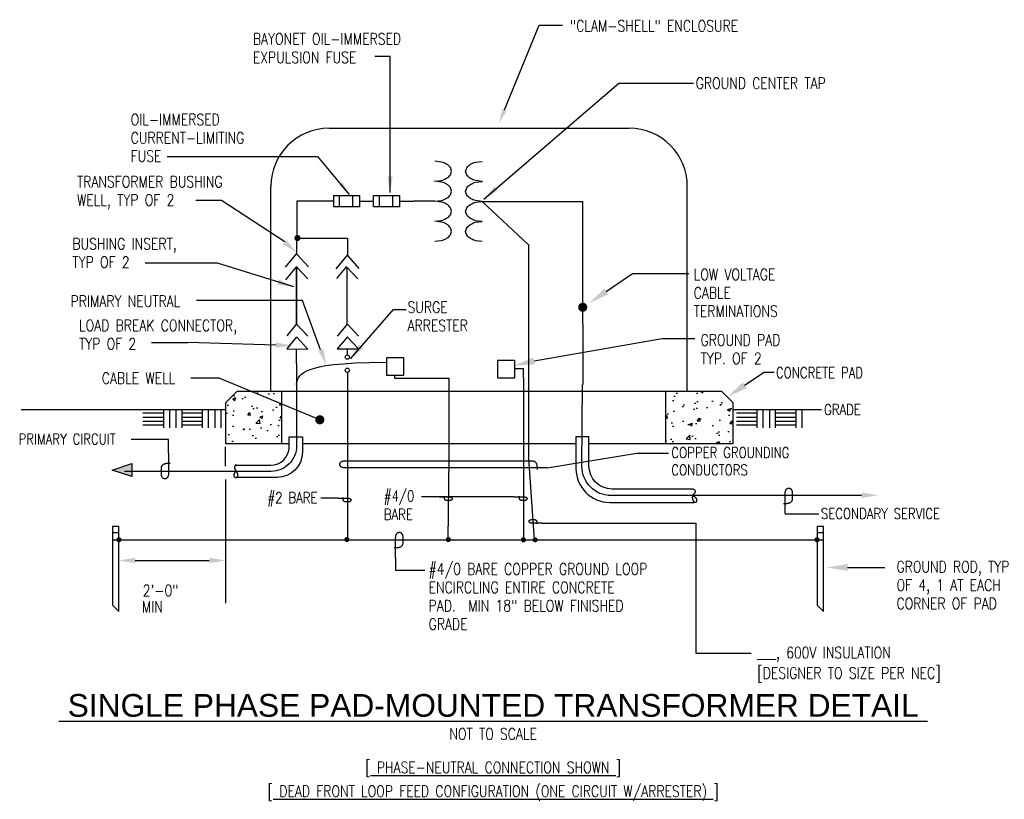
# Model space of a CAD drawing. Extents: x 0.6 to 11.4, y -0.1 to 8.5.
import ezdxf
from ezdxf.enums import TextEntityAlignment as Align

# ---------------------------------------------------------------- set-up
doc = ezdxf.new("R2010")
doc.units = 0
doc.header["$MEASUREMENT"] = 0
doc.layers.get('0').update_dxf_attribs({"color": 2, "linetype": 'CONTINUOUS'})
doc.layers.add('E-DETL', color=2, linetype='CONTINUOUS')
doc.layers.add('E-DETL-TEXT', color=3, linetype='CONTINUOUS')
doc.styles.add('ROMAND', font='swiss.ttf', dxfattribs={"width": 0.8})
doc.styles.add('ROMANS', font='romans.shx', dxfattribs={"width": 0.8})
doc.styles.get("Standard").update_dxf_attribs({"font": 'romans.shx', "width": 0.8, "height": 0.125})
doc.dimstyles.get("Standard").update_dxf_attribs({"dimtxt": 0.18, "dimasz": 0.18, "dimexe": 0.18, "dimexo": 0.0625, "dimgap": 0.09, "dimtad": 0, "dimtih": 1, "dimtoh": 1, "dimdec": 4, "dimzin": 0, "dimdsep": 46, "dimtxsty": 'Standard', "dimcen": 0.09, "dimadec": 0, "dimazin": 0, "dimtfac": 1, "dimtdec": 4, "dimtofl": 0, "dimtmove": 0, "dimatfit": 3, "dimfxl": 0, "dimtolj": 1, "dimtzin": 0, "dimarcsym": 0})

# ---------------------------------------------------------------- blocks, each defined once
blk = doc.blocks.new('LOOP')
blk.add_lwpolyline([(-1.119, 0), (-1.115, 0), (-0.947, 0), (-0.809, 0), (-0.694, 0), (-0.6, 0), (-0.523, 0), (-0.456, 0), (-0.397, 0), (-0.341, 0), (-0.288, 0), (-0.238, 0), (-0.189, 0), (-0.142, 0), (-0.097, 0), (-0.053, 0), (-0.01, 0), (0.033, 0), (0.074, 0), (0.114, -0.001), (0.153, -0.003), (0.19, -0.006), (0.226, -0.011), (0.259, -0.017), (0.289, -0.025), (0.317, -0.036), (0.343, -0.048), (0.365, -0.063), (0.386, -0.079), (0.403, -0.095), (0.419, -0.113), (0.432, -0.131), (0.442, -0.15), (0.45, -0.168), (0.456, -0.186), (0.46, -0.204), (0.461, -0.223), (0.46, -0.241), (0.456, -0.259), (0.45, -0.277), (0.442, -0.295), (0.432, -0.313), (0.419, -0.331), (0.404, -0.348), (0.387, -0.365), (0.367, -0.38), (0.345, -0.394), (0.32, -0.406), (0.293, -0.416), (0.264, -0.425), (0.232, -0.431), (0.198, -0.435), (0.162, -0.438), (0.124, -0.44), (0.086, -0.441), (0.045, -0.441), (0.004, -0.441), (-0.038, -0.441), (-0.08, -0.441), (-0.122, -0.44), (-0.163, -0.438), (-0.202, -0.435), (-0.24, -0.43), (-0.275, -0.424), (-0.307, -0.416), (-0.336, -0.405), (-0.362, -0.392), (-0.384, -0.377), (-0.404, -0.359), (-0.421, -0.339), (-0.436, -0.316), (-0.45, -0.292), (-0.461, -0.264), (-0.471, -0.235), (-0.48, -0.202), (-0.488, -0.166), (-0.494, -0.125), (-0.499, -0.08), (-0.502, -0.03), (-0.505, 0.027), (-0.505, 0.09)])

msp = doc.modelspace()

# ---------------------------------------------------------------- hatches: boundary and pattern name
at = {"layer": 'E-DETL'}
h = msp.add_hatch(dxfattribs=at)
h.set_pattern_fill('AR-CONC', color=256, scale=0.05, style=0)
h.paths.add_polyline_path([(8.458, 4.302), (8.33, 4.43), (7.714, 4.43), (7.714, 3.994), (8.458, 4.02)])
h.paths.add_polyline_path([(8.458, 4.02), (7.714, 3.994), (7.714, 3.854), (8.458, 3.854)])
h.paths.add_polyline_path([(3.486, 4.43), (2.997, 4.43), (2.869, 4.302), (2.869, 3.854), (3.486, 3.854)])

# ---------------------------------------------------------------- linework, layer by layer
for p, q in [((4.009, 7.325), (7.314, 7.325)), ((3.369, 4.43), (3.369, 6.685)), ((7.954, 4.43), (7.954, 6.685)), ((4.06, 6.585), (4.344, 6.585)), ((4.06, 6.46), (4.06, 6.585)), ((4.125, 6.46), (4.125, 6.585)), ((4.272, 6.46), (4.272, 6.585)), ((4.344, 6.585), (4.344, 6.46)), ((4.344, 6.521), (4.499, 6.521)), ((4.499, 6.585), (4.783, 6.585)), ((4.499, 6.46), (4.499, 6.585)), ((4.564, 6.46), (4.564, 6.585)), ((4.711, 6.46), (4.711, 6.585)), ((4.783, 6.585), (4.783, 6.46)), ((4.783, 6.521), (4.938, 6.521)), ((5.175, 6.521), (4.938, 6.521)), ((5.248, 6.512), (5.175, 6.521)), ((5.694, 6.519), (6.802, 6.519)), ((6.802, 5.168), (6.802, 6.519)), ((4.344, 6.46), (4.06, 6.46)), ((4.783, 6.46), (4.499, 6.46)), ((5.357, 6.411), (5.345, 6.45)), ((5.345, 6.372), (5.357, 6.411)), ((5.175, 6.301), (5.248, 6.31)), ((3.651, 5.173), (3.542, 5.04)), ((3.655, 5.166), (3.774, 5.035)), ((4.21, 5.173), (4.099, 5.037)), ((4.214, 5.166), (4.332, 5.037)), ((6.802, 5.168), (6.802, 4.548)), ((3.651, 5.03), (3.542, 4.897)), ((3.655, 5.024), (3.774, 4.893)), ((4.21, 5.03), (4.099, 4.895)), ((4.209, 5.029), (4.332, 4.895)), ((3.651, 4.736), (3.651, 4.895)), ((4.21, 4.83), (4.21, 4.895)), ((4.21, 4.83), (4.21, 4.895)), ((4.21, 4.781), (4.21, 4.782)), ((4.21, 4.736), (4.21, 4.737)), ((4.21, 4.636), (4.21, 2.795)), ((2.869, 4.302), (2.997, 4.43)), ((2.997, 4.43), (8.33, 4.43)), ((3.486, 4.43), (3.486, 3.854)), ((7.714, 4.43), (7.714, 3.854)), ((8.33, 4.43), (8.458, 4.302)), ((2.869, 4.302), (2.869, 3.854)), ((8.458, 3.854), (8.458, 4.302)), ((0.618, 4.228), (2.869, 4.228)), ((8.458, 4.228), (9.43, 4.228)), ((2.869, 3.854), (3.57, 3.854)), ((3.715, 3.854), (6.727, 3.854)), ((6.87, 3.854), (8.458, 3.854)), ((9.874, 3.281), (8.139, 3.281)), ((1.623, 2.874), (1.695, 2.874)), ((9.383, 2.874), (9.455, 2.874)), ((1.623, 2.795), (9.455, 2.795))]:
    msp.add_line(p, q, dxfattribs=at)
for points in [[(5.357, 6.852), (5.345, 6.891, 0.107019), (5.303, 6.93, 0.074991), (5.248, 6.953), (5.175, 6.962)], [(5.513, 6.85), (5.525, 6.889, -0.107019), (5.566, 6.928, -0.074991), (5.622, 6.951), (5.694, 6.96)], [(5.175, 6.742), (5.175, 6.742), (5.248, 6.751, 0.074991), (5.303, 6.774, 0.107019), (5.345, 6.813), (5.357, 6.852)], [(5.694, 6.739), (5.694, 6.739), (5.622, 6.748, -0.074991), (5.566, 6.772, -0.107019), (5.525, 6.811), (5.513, 6.85)], [(5.357, 6.632), (5.345, 6.671, 0.107019), (5.303, 6.71, 0.074991), (5.248, 6.733), (5.175, 6.742), (5.171, 6.742, 0.074991)], [(5.513, 6.629), (5.525, 6.668, -0.107019), (5.566, 6.707, -0.074991), (5.622, 6.731), (5.694, 6.74), (5.698, 6.739, -0.074991)], [(5.175, 6.521), (5.248, 6.53, 0.074991), (5.303, 6.554, 0.107019), (5.345, 6.593), (5.357, 6.632)], [(5.694, 6.519), (5.622, 6.528, -0.074991), (5.566, 6.551, -0.107019), (5.525, 6.59), (5.513, 6.629)], [(5.513, 6.409), (5.525, 6.448, -0.107019), (5.566, 6.487, -0.074991), (5.622, 6.51), (5.694, 6.519)], [(5.694, 6.298), (5.622, 6.307, -0.074991), (5.566, 6.331, -0.107019), (5.525, 6.37), (5.513, 6.409)], [(5.357, 6.191), (5.345, 6.23, 0.107019), (5.303, 6.269, 0.074991), (5.248, 6.292), (5.175, 6.301)], [(5.513, 6.188), (5.525, 6.227, -0.107019), (5.566, 6.266, -0.074991), (5.622, 6.29), (5.694, 6.299)], [(5.175, 6.08), (5.248, 6.089, 0.074991), (5.303, 6.113, 0.107019), (5.345, 6.152), (5.357, 6.191)], [(5.694, 6.078), (5.622, 6.087, -0.074991), (5.566, 6.11, -0.107019), (5.525, 6.149), (5.513, 6.188)], [(3.651, 4.736), (3.651, 3.827, -0.414214), (3.371, 3.547), (1.756, 3.547)], [(8.164, 3.281), (7.114, 3.281, -0.416146), (6.794, 3.603), (6.8, 4.502)], [(2.979, 3.616), (3.369, 3.616, 0.409587), (3.569, 3.813), (3.571, 3.926), (3.715, 3.926), (3.715, 3.759, -0.413462), (3.435, 3.48), (2.991, 3.48)], [(7.604, 3.35), (7.125, 3.352, -0.413271), (6.87, 3.608), (6.87, 3.926), (6.727, 3.926), (6.728, 3.576, 0.413462), (7.099, 3.206), (8.03, 3.206)]]:
    msp.add_lwpolyline(points, format="xyb", dxfattribs=at)
for points in [[(4.06, 6.523), (3.655, 6.523), (3.655, 6.119)], [(5.694, 6.519), (6.204, 6.043), (6.204, 3.69), (6.266, 2.792)], [(3.655, 5.939), (3.655, 6.116), (4.21, 6.116), (4.21, 5.923)], [(3.651, 5.945), (3.526, 5.794)], [(3.655, 5.939), (3.783, 5.798)], [(4.207, 5.929), (4.082, 5.778)], [(4.21, 5.923), (4.338, 5.782)], [(3.651, 5.803), (3.53, 5.656)], [(3.655, 5.797), (3.774, 5.666)], [(4.201, 5.803), (4.092, 5.67)], [(4.205, 5.797), (4.324, 5.666)], [(3.542, 4.897), (3.774, 4.893)], [(4.099, 4.895), (4.332, 4.895)], [(3.651, 4.502), (3.654, 4.529), (3.661, 4.554), (3.672, 4.577), (3.687, 4.598), (3.706, 4.618), (3.732, 4.636), (3.763, 4.654), (3.801, 4.67), (3.847, 4.685), (3.903, 4.699), (3.972, 4.712), (4.059, 4.724), (4.166, 4.733), (4.296, 4.741), (4.454, 4.746), (4.642, 4.749)], [(6.149, 4.577), (6.149, 4.678), (6.061, 4.678)], [(4.731, 4.607), (4.731, 4.574)], [(4.731, 4.574), (5.328, 4.574)], [(5.328, 4.574), (5.328, 3.697)], [(6.149, 4.577), (6.149, 2.797)], [(6.802, 4.548), (6.802, 4.502)], [(2.185, 4.187), (1.959, 4.187)], [(2.185, 4.14), (1.959, 4.14)], [(2.185, 4.226), (2.185, 4.025)], [(2.25, 4.226), (2.25, 4.025)], [(2.322, 4.226), (2.322, 4.025)], [(2.388, 4.226), (2.388, 4.025)], [(2.613, 4.187), (2.388, 4.187)], [(2.613, 4.14), (2.388, 4.14)], [(2.613, 4.226), (2.613, 4.025)], [(2.679, 4.226), (2.679, 4.025)], [(2.751, 4.226), (2.751, 4.025)], [(2.816, 4.226), (2.816, 4.025)], [(8.72, 4.187), (8.494, 4.187)], [(8.72, 4.14), (8.494, 4.14)], [(8.72, 4.226), (8.72, 4.025)], [(8.785, 4.226), (8.785, 4.025)], [(8.858, 4.226), (8.858, 4.025)], [(8.923, 4.226), (8.923, 4.025)], [(9.149, 4.187), (8.923, 4.187)], [(9.149, 4.14), (8.923, 4.14)], [(9.149, 4.226), (9.149, 4.025)], [(9.214, 4.226), (9.214, 4.025)], [(2.185, 4.096), (1.959, 4.096)], [(2.185, 4.055), (1.959, 4.055)], [(2.613, 4.096), (2.388, 4.096)], [(2.613, 4.055), (2.388, 4.055)], [(8.72, 4.096), (8.494, 4.096)], [(8.72, 4.055), (8.494, 4.055)], [(9.149, 4.096), (8.923, 4.096)], [(9.149, 4.055), (8.923, 4.055)], [(5.328, 3.697), (5.317, 2.796)], [(2.986, 3.62), (2.982, 3.618), (2.979, 3.616), (2.976, 3.614), (2.974, 3.612), (2.973, 3.61), (2.972, 3.607), (2.971, 3.605), (2.97, 3.603), (2.97, 3.6), (2.969, 3.598), (2.969, 3.595), (2.969, 3.593), (2.969, 3.591), (2.969, 3.588), (2.969, 3.586), (2.969, 3.584), (2.969, 3.582), (2.97, 3.579), (2.97, 3.577), (2.971, 3.575), (2.972, 3.573), (2.973, 3.571), (2.974, 3.569), (2.975, 3.566), (2.976, 3.564), (2.978, 3.562), (2.98, 3.559), (2.981, 3.557), (2.983, 3.555), (2.985, 3.552), (2.986, 3.55), (2.988, 3.547), (2.99, 3.544), (2.991, 3.542), (2.993, 3.539), (2.994, 3.536), (2.995, 3.533), (2.996, 3.53), (2.997, 3.527), (2.998, 3.525), (2.999, 3.522), (2.999, 3.519), (3, 3.516), (3, 3.513), (3, 3.51), (3.001, 3.507), (3, 3.504), (3, 3.501), (3, 3.499), (3, 3.496), (2.999, 3.494), (2.998, 3.492), (2.998, 3.49), (2.997, 3.488), (2.996, 3.486), (2.995, 3.485), (2.994, 3.483), (2.993, 3.482), (2.992, 3.481), (2.991, 3.48), (2.989, 3.479), (2.988, 3.479), (2.987, 3.478), (2.985, 3.478), (2.984, 3.477), (2.982, 3.477), (2.981, 3.477), (2.979, 3.478), (2.977, 3.478), (2.976, 3.479), (2.974, 3.48), (2.973, 3.481), (2.971, 3.482), (2.97, 3.484), (2.968, 3.485), (2.967, 3.487), (2.966, 3.489), (2.965, 3.491), (2.964, 3.494), (2.963, 3.496), (2.963, 3.498), (2.963, 3.501), (2.963, 3.503), (2.963, 3.506), (2.963, 3.509), (2.964, 3.512), (2.965, 3.515), (2.966, 3.517), (2.967, 3.521), (2.968, 3.524), (2.969, 3.527), (2.971, 3.532), (2.973, 3.536), (2.976, 3.542), (2.98, 3.548), (2.984, 3.555)], [(8.022, 3.35), (7.604, 3.35)], [(8.022, 3.35), (8.028, 3.347), (8.033, 3.344), (8.037, 3.341), (8.039, 3.337), (8.041, 3.334), (8.042, 3.33), (8.042, 3.327), (8.042, 3.323), (8.041, 3.32), (8.04, 3.317), (8.038, 3.314), (8.036, 3.311), (8.034, 3.308), (8.032, 3.305), (8.029, 3.302), (8.027, 3.299), (8.024, 3.296), (8.022, 3.293), (8.02, 3.29), (8.018, 3.287), (8.016, 3.283), (8.015, 3.28), (8.013, 3.276), (8.012, 3.273), (8.011, 3.27), (8.01, 3.267), (8.01, 3.263), (8.009, 3.26), (8.009, 3.257), (8.009, 3.254), (8.009, 3.251), (8.01, 3.248), (8.01, 3.245), (8.011, 3.242), (8.012, 3.239), (8.012, 3.236), (8.013, 3.233), (8.015, 3.23), (8.016, 3.227), (8.017, 3.225), (8.019, 3.222), (8.02, 3.22), (8.022, 3.218), (8.024, 3.215), (8.025, 3.214), (8.027, 3.212), (8.029, 3.21), (8.031, 3.209), (8.034, 3.208), (8.036, 3.207), (8.038, 3.207), (8.041, 3.207), (8.043, 3.207), (8.045, 3.207), (8.047, 3.207), (8.049, 3.208), (8.051, 3.209), (8.052, 3.21), (8.054, 3.211), (8.055, 3.212), (8.056, 3.214), (8.057, 3.216), (8.058, 3.218), (8.058, 3.22), (8.059, 3.223), (8.059, 3.225), (8.06, 3.228), (8.06, 3.231), (8.06, 3.234), (8.059, 3.236), (8.059, 3.239), (8.058, 3.241), (8.057, 3.244), (8.056, 3.246), (8.054, 3.248), (8.053, 3.25), (8.051, 3.252), (8.049, 3.255), (8.046, 3.257), (8.044, 3.259), (8.041, 3.262), (8.038, 3.264), (8.035, 3.267), (8.031, 3.27), (8.027, 3.274), (8.023, 3.277), (8.019, 3.281), (8.014, 3.285)]]:
    msp.add_lwpolyline(points, dxfattribs=at)
for points, const_width in [([(3.644, 6.116, 1), (3.678, 6.116, 1)], 0.0338), ([(6.777, 5.354, 1), (6.827, 5.354, 1)], 0.05), ([(1.681, 2.795, 1), (1.709, 2.795, 1)], 0.028), ([(4.191, 2.796, 1), (4.219, 2.796, 1)], 0.028), ([(5.309, 2.796, 1), (5.337, 2.796, 1)], 0.028), ([(6.135, 2.794, 1), (6.163, 2.794, 1)], 0.028), ([(6.264, 2.794, 1), (6.292, 2.794, 1)], 0.028), ([(9.369, 2.795, 1), (9.397, 2.795, 1)], 0.028)]:
    msp.add_lwpolyline(points, format="xyb", close=True, dxfattribs=dict(at, const_width=const_width))
at = {"layer": 'E-DETL', "const_width": 0.0167}
for points in [[(3.651, 5.171), (3.651, 5.803)], [(4.207, 5.795), (4.207, 5.168)]]:
    msp.add_lwpolyline(points, dxfattribs=at)
at = {"layer": 'E-DETL'}
for points in [[(4.832, 4.607), (4.832, 4.799), (4.64, 4.799), (4.64, 4.607)], [(6.056, 4.577), (6.056, 4.769), (5.864, 4.769), (5.864, 4.577)], [(1.62, 3.562), (1.836, 3.634), (1.836, 3.49)], [(1.623, 2.867), (1.623, 2.075), (1.695, 2.003), (1.695, 2.939), (1.623, 2.939)], [(9.383, 2.867), (9.383, 2.075), (9.455, 2.003), (9.455, 2.939), (9.383, 2.939)]]:
    msp.add_lwpolyline(points, close=True, dxfattribs=at)
for centre in [(4.21, 4.806), (4.21, 4.66)]:
    msp.add_circle(centre, 0.0236, dxfattribs=at)
for centre, radius, start, end in [((4.009, 6.685), 0.64, 90, 180), ((7.314, 6.685), 0.64, 0, 90), ((5.198, 6.316), 0.202, 58.721, 75.8754), ((5.234, 6.374), 0.134, 34.2871, 58.721), ((5.198, 6.506), 0.202, 284.1246, 301.279), ((5.234, 6.448), 0.134, 301.279, 325.7129)]:
    msp.add_arc(centre, radius, start, end, dxfattribs=at)
for points in [[(1.836, 3.49), (1.836, 3.634), (1.62, 3.562)], [(9.873, 3.314), (9.873, 3.254), (10.053, 3.284)]]:
    msp.add_solid(points, dxfattribs=at)
at = {"layer": 'E-DETL-TEXT'}
for p, q in [((5.941, 7.528), (6.324, 8.458)), ((6.324, 8.458), (6.578, 8.458)), ((2.823, 6.529), (2.543, 6.529)), ((3.521, 6.073), (2.823, 6.529)), ((7.062, 5.528), (7.352, 5.724)), ((7.352, 5.724), (7.971, 5.724)), ((3.718, 5.428), (2.549, 5.428)), ((3.916, 4.887), (3.718, 5.428)), ((6.266, 4.763), (7.677, 5.01)), ((7.677, 5.01), (8.035, 5.01)), ((3.421, 4.937), (2.455, 4.965)), ((8.585, 4.495), (8.8, 4.64)), ((8.8, 4.64), (8.909, 4.64)), ((2.241, 3.899), (1.829, 3.899)), ((2.241, 3.748), (2.241, 3.899)), ((2.869, 3.603), (2.869, 3.818)), ((6.41, 3.585), (7.399, 3.749)), ((7.399, 3.749), (7.747, 3.749)), ((6.048, 3.266), (5.026, 3.266)), ((4.109, 3.251), (3.917, 3.251)), ((9.031, 3.079), (9.401, 3.079)), ((6.353, 2.977), (8.047, 2.977)), ((8.047, 2.977), (8.047, 1.547)), ((1.874, 2.566), (2.689, 2.566)), ((4.742, 2.594), (4.742, 2.461)), ((4.742, 2.461), (5.063, 2.461)), ((9.719, 2.489), (10.129, 2.489)), ((8.047, 1.547), (8.658, 1.547))]:
    msp.add_line(p, q, dxfattribs=at)
for points in [[(2.224, 7.015), (3.882, 7.015)], [(3.882, 7.015), (4.23, 6.594)], [(2.053, 4.965), (2.455, 4.965)], [(3.907, 4.115), (2.797, 4.573), (2.485, 4.573)], [(6.41, 3.585), (6.41, 3.585), (6.379, 3.585), (6.354, 3.585), (6.334, 3.585), (6.317, 3.585), (6.303, 3.585), (6.291, 3.585), (6.28, 3.585), (6.27, 3.585), (6.261, 3.585), (6.252, 3.585), (6.243, 3.585), (6.234, 3.585), (6.226, 3.585), (6.218, 3.585), (6.211, 3.585), (4.204, 3.585), (4.196, 3.585), (4.189, 3.585), (4.182, 3.586), (4.175, 3.586), (4.169, 3.587), (4.163, 3.588), (4.157, 3.59), (4.152, 3.591), (4.148, 3.594), (4.144, 3.596), (4.14, 3.599), (4.137, 3.602), (4.134, 3.605), (4.132, 3.609), (4.13, 3.612), (4.128, 3.615), (4.127, 3.619), (4.127, 3.622), (4.126, 3.625), (4.127, 3.628), (4.127, 3.632), (4.128, 3.635), (4.13, 3.638), (4.132, 3.641), (4.134, 3.645), (4.137, 3.648), (4.14, 3.651), (4.143, 3.653), (4.147, 3.656), (4.152, 3.658), (4.157, 3.66), (4.162, 3.661), (4.168, 3.663), (4.174, 3.663), (4.18, 3.664), (4.187, 3.664), (4.194, 3.664), (4.201, 3.664), (6.208, 3.664), (6.216, 3.664), (6.223, 3.664), (6.231, 3.664), (6.238, 3.664), (6.245, 3.663), (6.252, 3.662), (6.258, 3.661), (6.264, 3.66), (6.269, 3.658), (6.274, 3.656), (6.278, 3.653), (6.282, 3.65), (6.285, 3.646), (6.287, 3.642), (6.29, 3.638), (6.292, 3.633), (6.294, 3.627), (6.295, 3.621), (6.297, 3.615), (6.298, 3.608), (6.299, 3.599), (6.299, 3.59), (6.3, 3.58), (6.3, 3.569)], [(2.869, 3.459), (2.869, 2.096)]]:
    msp.add_lwpolyline(points, dxfattribs=at)
at = {"layer": 'E-DETL-TEXT', "const_width": 0.05}
msp.add_lwpolyline([(3.882, 4.115, 1), (3.932, 4.115, 1)], format="xyb", close=True, dxfattribs=at)
at = {"layer": 'E-DETL-TEXT'}
for points in [[(5.966, 7.518), (5.917, 7.538), (5.88, 7.38)], [(4.117, 6.699), (4.159, 6.732), (4.23, 6.595)], [(3.541, 6.095), (3.501, 6.05), (3.654, 5.951)], [(7.084, 5.496), (7.041, 5.56), (6.872, 5.399)], [(3.422, 4.967), (3.42, 4.907), (3.601, 4.932)], [(3.945, 4.897), (3.888, 4.876), (3.978, 4.718)], [(6.275, 4.726), (6.257, 4.801), (6.042, 4.711)], [(8.607, 4.463), (8.564, 4.527), (8.394, 4.366)], [(1.874, 2.596), (1.874, 2.536), (1.694, 2.566)], [(2.689, 2.596), (2.689, 2.536), (2.869, 2.566)], [(9.719, 2.451), (9.719, 2.528), (9.489, 2.489)]]:
    msp.add_solid(points, dxfattribs=at)

# ---------------------------------------------------------------- block references
for p, xscale, yscale, zscale, rotation in [((2.241, 3.547), 0.1799999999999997, 0.1799999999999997, 0.18, 270), ((9.031, 3.281), 0.1799999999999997, 0.1799999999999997, 0.18, 90), ((6.253, 2.977), 0.09000000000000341, 0.09000000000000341, 0.08999999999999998, 180), ((4.742, 2.795), 0.1799999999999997, 0.1799999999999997, 0.18, 90)]:
    msp.add_blockref('LOOP', p, dxfattribs=dict(at, xscale=xscale, yscale=yscale, zscale=zscale, rotation=rotation))
at = {"layer": 'E-DETL-TEXT', "xscale": 0.09000000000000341, "yscale": 0.09000000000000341, "zscale": 0.08999999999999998}
for p in [(4.209, 3.251), (5.323, 3.266), (6.148, 3.266)]:
    msp.add_blockref('LOOP', p, dxfattribs=at)

# ---------------------------------------------------------------- texts
at = {"layer": 'E-DETL-TEXT', "style": 'ROMANS', "width": 0.8}
for s, height, p in [('"CLAM-SHELL" ENCLOSURE', 0.125, (6.662, 8.389)), ('BAYONET OIL-IMMERSED', 0.125, (3.169, 8.246)), ('EXPULSION FUSE', 0.125, (3.169, 8.043)), ('GROUND CENTER TAP', 0.125, (8.047, 7.758)), ('OIL-IMMERSED', 0.125, (1.824, 7.358)), ('CURRENT-LIMITING', 0.125, (1.824, 7.156)), ('FUSE', 0.125, (1.824, 6.956)), ('TRANSFORMER BUSHING ', 0.125, (1.233, 6.674)), ('WELL, TYP OF 2', 0.125, (1.233, 6.472)), ('BUSHING INSERT,', 0.125, (1.182, 5.99)), ('TYP OF 2', 0.125, (1.182, 5.788)), ('LOW VOLTAGE ', 0.125, (8.024, 5.652)), ('CABLE', 0.125, (8.024, 5.45)), ('PRIMARY NEUTRAL', 0.125, (1.162, 5.358)), ('SURGE', 0.125, (4.873, 5.292)), ('TERMINATIONS', 0.125, (8.024, 5.248)), ('LOAD BREAK CONNECTOR,', 0.125, (1.255, 5.092)), ('ARRESTER', 0.125, (4.873, 5.09)), ('TYP OF 2', 0.125, (1.255, 4.889)), ('GROUND PAD', 0.125, (8.1, 4.931)), ('TYP. OF 2', 0.125, (8.1, 4.728)), ('CONCRETE PAD', 0.11811, (8.93, 4.575)), ('CABLE WELL', 0.125, (1.506, 4.51)), ('GRADE', 0.1181, (9.46, 4.169)), ('PRIMARY CIRCUIT', 0.11811, (0.589, 3.844)), ('COPPER GROUNDING ', 0.11811, (7.778, 3.695)), ('CONDUCTORS', 0.1181, (7.778, 3.504)), ('#4/0 ', 0.1181, (4.612, 3.217)), ('BARE', 0.1181, (4.612, 3.015)), ('SECONDARY SERVICE', 0.11811, (9.425, 3.023)), ('#4/0 BARE COPPER GROUND LOOP', 0.125, (5.105, 2.41)), ('GROUND ROD, TYP', 0.125, (10.258, 2.435)), ('2\'-0"', 0.125, (1.956, 2.173)), ('ENCIRCLING ENTIRE CONCRETE', 0.125, (5.105, 2.208)), ('OF 4, 1 AT EACH', 0.125, (10.258, 2.233)), ('MIN', 0.125, (1.947, 1.993)), ('PAD.  MIN 18" BELOW FINISHED', 0.125, (5.105, 2.006)), ('CORNER OF PAD', 0.125, (10.258, 2.03)), ('GRADE', 0.125, (5.105, 1.803)), ('___, 600V INSULATION', 0.125, (8.725, 1.489)), ('[DESIGNER TO SIZE PER NEC]', 0.125, (8.725, 1.264))]:
    msp.add_text(s, height=height, dxfattribs=at).set_placement(p)
msp.add_text('#2 BARE', height=0.1181, dxfattribs=at).set_placement((3.881, 3.199), align=Align.RIGHT)
at = {"layer": 'E-DETL-TEXT', "color": 5, "style": 'ROMAND'}
msp.add_text('%%U SINGLE PHASE PAD-MOUNTED TRANSFORMER DETAIL ', height=0.25, dxfattribs=at).set_placement((5.816, 0.971), align=Align.MIDDLE)
at = {"layer": 'E-DETL-TEXT', "style": 'ROMANS', "width": 0.8}
msp.add_text('NOT TO SCALE', height=0.125, dxfattribs=at).set_placement((5.816, 0.594), align=Align.CENTER)
for s, p in [('[%%U PHASE-NEUTRAL CONNECTION SHOWN %%U]', (5.816, 0.279)), ('[%%U DEAD FRONT LOOP FEED CONFIGURATION (ONE CIRCUIT W/ARRESTER) %%U]', (5.816, 0.017))]:
    msp.add_text(s, height=0.125, dxfattribs=at).set_placement(p, align=Align.MIDDLE)

# ---------------------------------------------------------------- leaders
at = {"layer": 'E-DETL-TEXT'}
for points in [[(4.681, 6.617), (4.681, 8.116), (4.511, 8.116)], [(5.713, 6.545), (7.199, 7.823), (8.022, 7.823)], [(3.621, 5.579), (2.781, 5.838), (1.982, 5.838)], [(4.243, 4.788), (4.718, 5.329), (4.859, 5.329)]]:
    msp.add_leader(points, dimstyle='Standard', dxfattribs=at)

doc.saveas('drawing.dxf')
